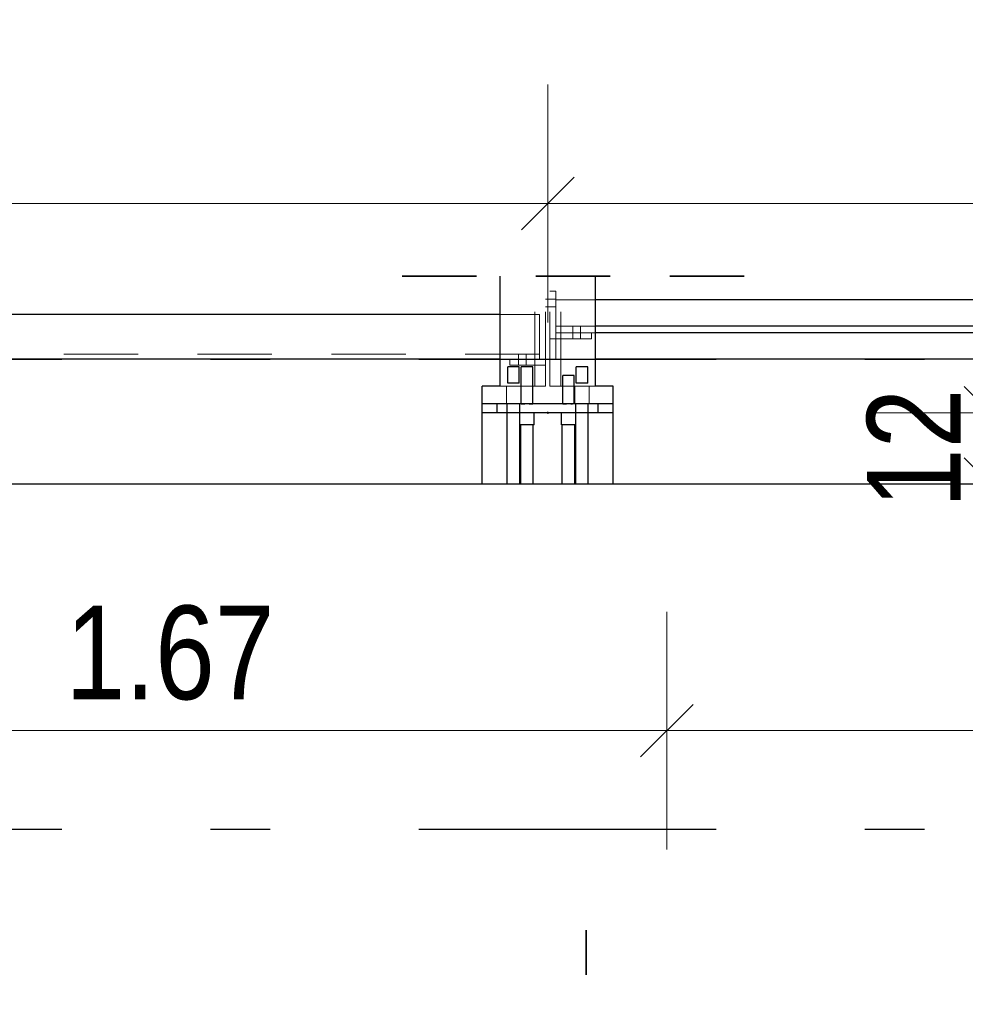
# Model space of a CAD drawing. Header units: millimetres. Extents: x 0 to 102, y -15 to 47.
# Tile 36 of 103: x 8.97 to 10.56, y 35.99 to 37.65. Entities that reach past the tile are written whole.
import ezdxf

# ---------------------------------------------------------------- set-up
doc = ezdxf.new("R2010")
doc.units = ezdxf.units.MM
doc.linetypes.add('DASHDOTX2', pattern=[2, 1, -0.5, 0, -0.5])
doc.linetypes.add('HIDDEN', pattern=[0.375, 0.25, -0.125])
doc.layers.add('Achsen', color=7, linetype='Continuous', lineweight=20)
doc.styles.add('Arial Narrow', font='ARIALN.TTF')
doc.dimstyles.new('Arch_Strakon_dimstyle', dxfattribs={"dimtxt": 15.75, "dimasz": 1, "dimexe": 1.25, "dimexo": 0.0625, "dimgap": 1, "dimtad": 0, "dimzin": 12, "dimdsep": 46, "dimtxsty": 'Arial Narrow', "dimblk": 'Arrowhead_Tick', "dimsah": 1, "dimcen": 0, "dimse1": 1, "dimse2": 1, "dimclrd": 6, "dimclrt": 2, "dimazin": 0, "dimtfac": 1, "dimtdec": 4, "dimtmove": 0, "dimatfit": 3, "dimldrblk": 'NONE', "dimfxl": 1, "dimtvp": 1, "dimtolj": 1, "dimtzin": 0, "dimlwd": 13, "dimarcsym": 2})

# ---------------------------------------------------------------- blocks, each defined once
blk = doc.blocks.new('Arrowhead_Tick')
at = {"color": 0, "linetype": 'Continuous', "lineweight": -2}
for p, q in [((0, 20), (0, -10)), ((-1, 0), (0, 0)), ((10, 0), (0, 0))]:
    blk.add_line(p, q, dxfattribs=at)
at = {"color": 2, "linetype": 'Continuous', "lineweight": 35}
blk.add_line((4.42, 4.42), (-4.42, -4.42), dxfattribs=at)
blk = doc.blocks.new('*D148')
at = {"layer": 'Achsen', "color": 6, "linetype": 'Continuous', "lineweight": 13}
blk.add_line((8.3953, 37.7557), (26.0703, 37.7557), dxfattribs=at)
at = {"layer": 'Defpoints', "color": 0}
for p in [(26.0803, 37.7557), (8.3853, 35.8645), (26.0803, 30.7318)]:
    blk.add_point(p, dxfattribs=at)
at = {"layer": 'Achsen', "color": 6, "lineweight": 13, "xscale": 0.01, "yscale": 0.01, "zscale": 0.01}
blk.add_blockref('Arrowhead_Tick', (26.0803, 37.7557), dxfattribs=at)
at = {"layer": 'Achsen', "color": 6, "lineweight": 13, "xscale": 0.01, "yscale": 0.01, "zscale": 0.01, "rotation": 180}
blk.add_blockref('Arrowhead_Tick', (8.3853, 37.7557), dxfattribs=at)
at = {"layer": 'Achsen', "color": 2, "lineweight": 35, "insert": (17.2328, 37.8861), "char_height": 0.1575, "attachment_point": 5, "style": 'Arial Narrow'}
blk.add_mtext('\\A1;17.69{\\A1;\\H.6x;\\S5;}', dxfattribs=at)
blk = doc.blocks.new('_None')
blk = doc.blocks.new('*D209')
at = {"layer": 'Achsen', "color": 6, "linetype": 'Continuous', "lineweight": 13}
blk.add_line((8.3953, 36.45), (10.0457, 36.45), dxfattribs=at)
at = {"layer": 'Defpoints', "color": 0}
for p in [(10.0557, 36.45), (8.3853, 35.8645), (10.0557, 35.8645)]:
    blk.add_point(p, dxfattribs=at)
at = {"layer": 'Achsen', "color": 6, "lineweight": 13, "xscale": 0.01, "yscale": 0.01, "zscale": 0.01}
blk.add_blockref('Arrowhead_Tick', (10.0557, 36.45), dxfattribs=at)
at = {"layer": 'Achsen', "color": 6, "lineweight": 13, "xscale": 0.01, "yscale": 0.01, "zscale": 0.01, "rotation": 180}
blk.add_blockref('Arrowhead_Tick', (8.3853, 36.45), dxfattribs=at)
at = {"layer": 'Achsen', "color": 2, "lineweight": 35, "insert": (9.2205, 36.5804), "char_height": 0.1575, "attachment_point": 5, "style": 'Arial Narrow'}
blk.add_mtext('\\A1;1.67', dxfattribs=at)
blk = doc.blocks.new('*D215')
at = {"layer": 'Achsen', "color": 6, "linetype": 'Continuous', "lineweight": 13}
blk.add_line((10.0657, 36.45), (11.9457, 36.45), dxfattribs=at)
at = {"layer": 'Defpoints', "color": 0}
for p in [(11.9557, 36.45), (10.0557, 35.8645), (11.9557, 35.8645)]:
    blk.add_point(p, dxfattribs=at)
at = {"layer": 'Achsen', "color": 6, "lineweight": 13, "xscale": 0.01, "yscale": 0.01, "zscale": 0.01}
blk.add_blockref('Arrowhead_Tick', (11.9557, 36.45), dxfattribs=at)
at = {"layer": 'Achsen', "color": 6, "lineweight": 13, "xscale": 0.01, "yscale": 0.01, "zscale": 0.01, "rotation": 180}
blk.add_blockref('Arrowhead_Tick', (10.0557, 36.45), dxfattribs=at)
at = {"layer": 'Achsen', "color": 2, "lineweight": 35, "insert": (11.0057, 36.5804), "char_height": 0.1575, "attachment_point": 5, "style": 'Arial Narrow'}
blk.add_mtext('\\A1;1.90', dxfattribs=at)
blk = doc.blocks.new('*D220')
at = {"layer": 'Achsen', "color": 6, "linetype": 'Continuous', "lineweight": 13}
blk.add_line((7.3953, 37.3364), (9.8455, 37.3364), dxfattribs=at)
at = {"layer": 'Defpoints', "color": 0}
for p in [(9.8555, 37.3364), (9.8555, 36.9845), (7.3853, 36.8645)]:
    blk.add_point(p, dxfattribs=at)
at = {"layer": 'Achsen', "color": 6, "lineweight": 13, "xscale": 0.01, "yscale": 0.01, "zscale": 0.01}
blk.add_blockref('Arrowhead_Tick', (9.8555, 37.3364), dxfattribs=at)
at = {"layer": 'Achsen', "color": 6, "lineweight": 13, "xscale": 0.01, "yscale": 0.01, "zscale": 0.01, "rotation": 180}
blk.add_blockref('Arrowhead_Tick', (7.3853, 37.3364), dxfattribs=at)
at = {"layer": 'Achsen', "color": 2, "lineweight": 35, "insert": (8.6204, 37.4655), "char_height": 0.1575, "attachment_point": 5, "style": 'Arial Narrow'}
blk.add_mtext('\\A1;2.47', dxfattribs=at)
blk = doc.blocks.new('*D221')
at = {"layer": 'Achsen', "color": 6, "linetype": 'Continuous', "lineweight": 13}
blk.add_line((9.8655, 37.3364), (12.1457, 37.3364), dxfattribs=at)
at = {"layer": 'Defpoints', "color": 0}
for p in [(12.1557, 37.3364), (9.8555, 36.9845), (12.1557, 36.9845)]:
    blk.add_point(p, dxfattribs=at)
at = {"layer": 'Achsen', "color": 6, "lineweight": 13, "xscale": 0.01, "yscale": 0.01, "zscale": 0.01}
blk.add_blockref('Arrowhead_Tick', (12.1557, 37.3364), dxfattribs=at)
at = {"layer": 'Achsen', "color": 6, "lineweight": 13, "xscale": 0.01, "yscale": 0.01, "zscale": 0.01, "rotation": 180}
blk.add_blockref('Arrowhead_Tick', (9.8555, 37.3364), dxfattribs=at)
at = {"layer": 'Achsen', "color": 2, "lineweight": 35, "insert": (11.0056, 37.4668), "char_height": 0.1575, "attachment_point": 5, "style": 'Arial Narrow'}
blk.add_mtext('\\A1;2.30', dxfattribs=at)
blk = doc.blocks.new('*D398')
at = {"layer": 'Achsen', "color": 6, "linetype": 'Continuous', "lineweight": 13}
blk.add_line((7.3951, 39.9), (49.1159, 39.9), dxfattribs=at)
at = {"layer": 'Defpoints', "color": 0}
for p in [(49.1259, 39.9), (7.3851, 36.8643), (49.1259, 36.8646)]:
    blk.add_point(p, dxfattribs=at)
at = {"layer": 'Achsen', "color": 6, "lineweight": 13, "xscale": 0.01, "yscale": 0.01, "zscale": 0.01}
for p, rotation in [((49.1259, 39.9), 360), ((7.3851, 39.9), 180)]:
    blk.add_blockref('Arrowhead_Tick', p, dxfattribs=dict(at, rotation=rotation))
blk = doc.blocks.new('*D477')
at = {"color": 6, "linetype": 'Continuous', "lineweight": 13}
blk.add_line((10.6, 36.8745), (10.6, 36.9745), dxfattribs=at)
at = {"layer": 'Defpoints', "color": 0}
for p in [(9.7455, 36.9845), (10.6, 36.9845), (9.7455, 36.8645)]:
    blk.add_point(p, dxfattribs=at)
at = {"color": 6, "lineweight": 13, "xscale": 0.01, "yscale": 0.01, "zscale": 0.01}
for p, rotation in [((10.6, 36.9845), 90), ((10.6, 36.8645), 270)]:
    blk.add_blockref('Arrowhead_Tick', p, dxfattribs=dict(at, rotation=rotation))
at = {"color": 2, "lineweight": 35, "insert": (10.4709, 36.9245), "char_height": 0.1575, "attachment_point": 5, "rotation": 90, "style": 'Arial Narrow'}
blk.add_mtext('\\A1;12', dxfattribs=at)

msp = doc.modelspace()

# ---------------------------------------------------------------- linework, layer by layer
at = {"color": 2, "linetype": 'HIDDEN', "lineweight": 35, "ltscale": 0.5}
for p, q in [((10.1855124, 37.2141182), (9.5255124, 37.2141182)), ((9.9198923, 35.3644708), (9.9198923, 36.1144708))]:
    msp.add_line(p, q, dxfattribs=at)
at = {"color": 6, "linetype": 'HIDDEN', "lineweight": 13, "ltscale": 0.5}
for p, q in [((9.8337624, 37.0294743), (9.8337624, 37.2141182)), ((9.8517624, 37.0294743), (9.8517624, 37.2141182)), ((9.8592624, 37.0294743), (9.8592624, 37.2141182)), ((9.8772624, 37.0294743), (9.8772624, 37.2141182)), ((9.8692624, 37.1889743), (9.8592624, 37.1889743)), ((9.8692624, 37.1089743), (9.8692624, 37.1889743)), ((9.8592624, 37.1754743), (9.8517624, 37.1754743)), ((9.8692624, 37.1754743), (9.8592624, 37.1754743)), ((9.9355124, 37.1744743), (9.8692624, 37.1744743)), ((9.8592624, 37.1624743), (9.8517624, 37.1624743)), ((9.8692624, 37.1624743), (9.8592624, 37.1624743)), ((9.8417624, 37.1494743), (9.7755124, 37.1494743)), ((9.8417624, 37.0744743), (9.8417624, 37.1494743)), ((9.9355124, 37.1299839), (9.8692624, 37.1299836)), ((9.9292624, 37.1189743), (9.8692624, 37.1189743)), ((9.8977624, 37.1189743), (9.8977624, 37.1299743)), ((9.8977624, 37.1089743), (9.8977624, 37.1189743)), ((9.9107624, 37.1189743), (9.9107624, 37.1299743)), ((9.9107624, 37.1089743), (9.9107624, 37.1189743)), ((9.9355124, 37.1189743), (9.9292624, 37.1189743)), ((9.9292624, 37.1089743), (9.9292624, 37.1189743)), ((9.8692624, 37.1089836), (9.8592624, 37.1089835)), ((9.9292624, 37.1089838), (9.8692624, 37.1089836)), ((9.8692624, 37.0744743), (9.8692624, 37.1089743)), ((9.8417624, 37.0829736), (7.7746586, 37.0829736)), ((9.7917624, 37.0744743), (9.7755124, 37.0744743)), ((9.8417624, 37.0744743), (9.7917624, 37.0744743)), ((9.7917624, 37.0644743), (9.7917624, 37.0744743)), ((9.8064428, 37.0744743), (9.8064428, 37.0829743)), ((9.8064428, 37.0644743), (9.8064428, 37.0744743)), ((9.8194428, 37.0744743), (9.8194428, 37.0829743)), ((9.8194428, 37.0644743), (9.8194428, 37.0744743)), ((9.8517624, 37.0744743), (9.8417624, 37.0744743)), ((9.9355124, 37.0744743), (9.8692624, 37.0744743)), ((9.8517624, 37.0644743), (9.7917624, 37.0644743)), ((9.8337624, 37.0294743), (9.7755124, 37.0294743)), ((9.7860085, 36.9994743), (9.7860085, 37.0294743)), ((9.8100085, 36.9994743), (9.8100085, 37.0294743)), ((9.8393247, 37.0294743), (9.8337624, 37.0294743)), ((9.8443426, 37.0294743), (9.8393247, 37.0294743)), ((9.8483247, 37.0294743), (9.8443426, 37.0294743)), ((9.8508814, 37.0294743), (9.8483247, 37.0294743)), ((9.8517624, 37.0294743), (9.8508814, 37.0294743)), ((9.8601434, 37.0294743), (9.8592624, 37.0294743)), ((9.8627001, 37.0294743), (9.8601434, 37.0294743)), ((9.8666823, 37.0294743), (9.8627001, 37.0294743)), ((9.8717001, 37.0294743), (9.8666823, 37.0294743)), ((9.8772624, 37.0294743), (9.8717001, 37.0294743)), ((9.9355124, 37.0294743), (9.8772624, 37.0294743)), ((9.9010085, 36.9994743), (9.9010085, 37.0294743)), ((9.9250085, 36.9994743), (9.9250085, 37.0294743)), ((9.8115783, 36.9994741), (9.8136746, 36.9994741)), ((9.8136746, 36.9994741), (9.8168118, 36.9994741)), ((9.8273504, 36.9994742), (9.8294466, 36.9994743)), ((9.8301827, 36.9994695), (9.8294466, 36.9994694)), ((9.8815783, 36.9994749), (9.8836746, 36.9994751)), ((9.8836746, 36.9994751), (9.8868118, 36.9994751)), ((9.8973504, 36.9994752), (9.8994466, 36.9994753)), ((9.8973504, 36.9994744), (9.8994466, 36.9994745)), ((9.9001827, 36.9994745), (9.8994466, 36.9994745)), ((9.8994466, 36.9994745), (9.9001827, 36.9994745))]:
    msp.add_line(p, q, dxfattribs=at)
at = {"color": 3, "linetype": 'HIDDEN', "lineweight": 25, "ltscale": 0.5}
for p, q in [((9.7890743, 37.0614743), (9.7883382, 37.0614743)), ((9.7883382, 37.0344743), (9.7883382, 37.0614743)), ((9.7911705, 37.0614743), (9.7890743, 37.0614743)), ((9.7943078, 37.0614743), (9.7911705, 37.0614743)), ((9.7980085, 37.0614743), (9.7943078, 37.0614743)), ((9.8017091, 37.0614743), (9.7980085, 37.0614743)), ((9.8048464, 37.0614743), (9.8017091, 37.0614743)), ((9.8069426, 37.0614743), (9.8048464, 37.0614743)), ((9.8076787, 37.0614743), (9.8069426, 37.0614743)), ((9.8076787, 37.0344743), (9.8076787, 37.0614743)), ((9.8115783, 37.0614743), (9.8108422, 37.0614743)), ((9.8108422, 36.999474), (9.8108422, 37.0614743)), ((9.8136746, 37.0614743), (9.8115783, 37.0614743)), ((9.8168118, 37.0614743), (9.8136746, 37.0614743)), ((9.8205125, 37.0614743), (9.8168118, 37.0614743)), ((9.8242131, 37.0614743), (9.8205125, 37.0614743)), ((9.8273504, 37.0614743), (9.8242131, 37.0614743)), ((9.8294466, 37.0614743), (9.8273504, 37.0614743)), ((9.8301827, 37.0614743), (9.8294466, 37.0614743)), ((9.8301827, 36.9994741), (9.8301827, 37.0614743)), ((9.9040743, 37.0614743), (9.9033382, 37.0614743)), ((9.9033382, 37.0344743), (9.9033382, 37.0614743)), ((9.9061705, 37.0614743), (9.9040743, 37.0614743)), ((9.9093078, 37.0614743), (9.9061705, 37.0614743)), ((9.9130085, 37.0614743), (9.9093078, 37.0614743)), ((9.9167091, 37.0614743), (9.9130085, 37.0614743)), ((9.9198464, 37.0614743), (9.9167091, 37.0614743)), ((9.9219426, 37.0614743), (9.9198464, 37.0614743)), ((9.9226787, 37.0614743), (9.9219426, 37.0614743)), ((9.9226787, 37.0344743), (9.9226787, 37.0614743)), ((9.8815783, 37.0472511), (9.8808422, 37.0472511)), ((9.8808422, 36.9994745), (9.8808422, 37.0472511)), ((9.8836746, 37.0472511), (9.8815783, 37.0472511)), ((9.8868118, 37.0472511), (9.8836746, 37.0472511)), ((9.8905125, 37.0472511), (9.8868118, 37.0472511)), ((9.8942131, 37.0472511), (9.8905125, 37.0472511)), ((9.8973504, 37.0472511), (9.8942131, 37.0472511)), ((9.8994466, 37.0472511), (9.8973504, 37.0472511)), ((9.9001827, 37.0472511), (9.8994466, 37.0472511)), ((9.9001827, 36.9994745), (9.9001827, 37.0472511)), ((9.7890743, 37.0344743), (9.7883382, 37.0344743)), ((9.7911705, 37.0344743), (9.7890743, 37.0344743)), ((9.7943078, 37.0344743), (9.7911705, 37.0344743)), ((9.7980085, 37.0344743), (9.7943078, 37.0344743)), ((9.8017091, 37.0344743), (9.7980085, 37.0344743)), ((9.8048464, 37.0344743), (9.8017091, 37.0344743)), ((9.8069426, 37.0344743), (9.8048464, 37.0344743)), ((9.8076787, 37.0344743), (9.8069426, 37.0344743)), ((9.9040743, 37.0344743), (9.9033382, 37.0344743)), ((9.9061705, 37.0344743), (9.9040743, 37.0344743)), ((9.9093078, 37.0344743), (9.9061705, 37.0344743)), ((9.9130085, 37.0344743), (9.9093078, 37.0344743)), ((9.9167091, 37.0344743), (9.9130085, 37.0344743)), ((9.9198464, 37.0344743), (9.9167091, 37.0344743)), ((9.9219426, 37.0344743), (9.9198464, 37.0344743)), ((9.9226787, 37.0344743), (9.9219426, 37.0344743)), ((9.7705124, 36.9844743), (9.7705124, 36.9994743)), ((9.7875085, 36.9844743), (9.7875085, 36.9994743)), ((9.8085085, 36.9844743), (9.8085084, 36.9994743)), ((9.8108422, 36.9994802), (9.8115783, 36.9994801)), ((9.8115783, 36.9994682), (9.8108422, 36.9994681)), ((9.8115783, 36.9994759), (9.8136746, 36.9994759)), ((9.8136746, 36.9994759), (9.8168118, 36.9994759)), ((9.8242131, 36.9994742), (9.8273504, 36.9994742)), ((9.8273504, 36.9994757), (9.8294466, 36.9994757)), ((9.8294466, 36.999479), (9.8301827, 36.9994789)), ((9.8808422, 36.9994758), (9.8815783, 36.9994757)), ((9.8815783, 36.9994732), (9.8808422, 36.9994732)), ((9.8815783, 36.9994749), (9.8836746, 36.9994751)), ((9.8836746, 36.9994751), (9.8868118, 36.9994751)), ((9.8942131, 36.9994752), (9.8973504, 36.9994752)), ((9.9025085, 36.9844743), (9.9025085, 36.9994743)), ((9.9235085, 36.9844743), (9.9235084, 36.9994743)), ((9.9405124, 36.9844743), (9.9405124, 36.9994743)), ((9.7875091, 36.8644743), (9.7875085, 36.9844743)), ((9.8085091, 36.8644743), (9.8085085, 36.9844743)), ((9.8325125, 36.9644741), (9.8325125, 36.9844743)), ((9.8785125, 36.9644741), (9.8785125, 36.9844743)), ((9.9025091, 36.8644743), (9.9025085, 36.9844743)), ((9.9235091, 36.8644743), (9.9235085, 36.9844743)), ((9.8094259, 36.9644741), (9.8085125, 36.9644741)), ((9.8120272, 36.9644741), (9.8094259, 36.9644741)), ((9.8100085, 36.8644743), (9.8100085, 36.9644741)), ((9.8159203, 36.9644741), (9.8120272, 36.9644741)), ((9.820523, 36.9644741), (9.8159203, 36.9644741)), ((9.8251047, 36.9644741), (9.820523, 36.9644741)), ((9.8289978, 36.9644741), (9.8251047, 36.9644741)), ((9.831599, 36.9644741), (9.8289978, 36.9644741)), ((9.8310131, 36.8644743), (9.8310126, 36.9644741)), ((9.8325125, 36.9644741), (9.831599, 36.9644741)), ((9.8794259, 36.9644741), (9.8785125, 36.9644741)), ((9.8820272, 36.9644741), (9.8794259, 36.9644741)), ((9.8800131, 36.8644743), (9.8800126, 36.9644741)), ((9.8859203, 36.9644741), (9.8820272, 36.9644741)), ((9.890523, 36.9644741), (9.8859203, 36.9644741)), ((9.8951047, 36.9644741), (9.890523, 36.9644741)), ((9.8989978, 36.9644741), (9.8951047, 36.9644741)), ((9.901599, 36.9644741), (9.8989978, 36.9644741)), ((9.9010085, 36.8644743), (9.9010085, 36.9644741)), ((9.9025125, 36.9644741), (9.901599, 36.9644741))]:
    msp.add_line(p, q, dxfattribs=at)
at = {"layer": 'Achsen', "color": 3, "linetype": 'Continuous', "lineweight": 25}
for p, q in [((9.7755124, 37.0294743), (9.7755124, 37.2141182)), ((9.9355124, 37.0294743), (9.9355124, 37.2141182)), ((12.0761058, 37.1744743), (9.9355124, 37.1744743)), ((9.7755124, 37.1494743), (7.8409086, 37.1494743)), ((12.0761058, 37.1299939), (9.9355124, 37.1299839)), ((12.0761058, 37.1189743), (9.9355124, 37.1189743)), ((9.7755124, 37.0744743), (7.8409086, 37.0744743)), ((12.0761058, 37.0744743), (9.9355124, 37.0744743)), ((9.7755124, 37.0294743), (9.7455124, 37.0294743)), ((9.7455124, 36.9994743), (9.7455124, 37.0294743)), ((9.9655124, 37.0294743), (9.9355124, 37.0294743)), ((9.9655124, 36.9994743), (9.9655124, 37.0294743)), ((9.9655124, 36.9994749), (9.7455124, 36.9994733)), ((9.7455124, 36.9844743), (9.7455124, 36.9994743)), ((9.9655124, 36.9844743), (9.9655124, 36.9994743)), ((9.9655124, 36.9844743), (9.7455124, 36.9844743)), ((9.7455124, 36.8644743), (9.7455124, 36.9844743)), ((9.9655124, 36.8644743), (9.9655124, 36.9844743)), ((25.8302999, 36.8644737), (8.0052985, 36.8644737))]:
    msp.add_line(p, q, dxfattribs=at)
at = {"layer": 'Achsen', "color": 3, "linetype": 'DASHDOTX2', "lineweight": 25, "ltscale": 0.5}
for p, q in [((5.2386957, 37.074471), (50.913591, 37.074471)), ((5.2386957, 36.284471), (50.913591, 36.284471))]:
    msp.add_line(p, q, dxfattribs=at)
at = {"layer": 'Achsen', "color": 9, "linetype": 'Continuous', "lineweight": 0}
msp.add_circle((9.8555124, 36.9844743), 0.00111, dxfattribs=at)

# ---------------------------------------------------------------- dimensions: what is measured, and where the dimension line sits
at = {"lineweight": 35}
dim = msp.add_linear_dim(base=(10.6, 36.9844743), p1=(9.7455124, 36.8644743), p2=(9.7455124, 36.9844743), angle=90, text='12', dimstyle='Arch_Strakon_dimstyle', override={"dimscale": 0.01, "dimtxt": 15.75, "dimasz": 1, "dimgap": 5, "dimtad": 1, "dimjust": 0, "dimtih": 0, "dimtoh": 0, "dimdec": 2, "dimdsep": 46, "dimtxsty": 'Arial Narrow', "dimclrd": 6, "dimclrt": 2, "dimtix": 1, "dimtofl": 255, "dimtmove": 0, "dimatfit": 2, "dimfxl": 0, "dimfxlon": 0, "dimtvp": 31.746032, "dimlwd": 13}, dxfattribs=at)
dim.commit()
dim.dimension.update_dxf_attribs({"geometry": '*D477', "text_midpoint": (10.6, 36.9244743), "dimtype": 160})
at = {"layer": 'Achsen', "lineweight": 35}
for base, p1, p2, text, override, picture, middle in [((49.1258963, 39.9), (7.3851485, 36.8643243), (49.1258963, 36.8646244), ' ', {"dimscale": 0.01, "dimtxt": 15, "dimasz": 1, "dimgap": 5, "dimtad": 1, "dimjust": 0, "dimtih": 0, "dimtoh": 0, "dimdec": 5, "dimdsep": 46, "dimtxsty": 'Arial Narrow', "dimclrd": 6, "dimclrt": 2, "dimtix": 1, "dimtofl": 255, "dimtmove": 0, "dimatfit": 2, "dimfxl": 0, "dimfxlon": 0, "dimtvp": 33.333333, "dimlwd": 13}, '*D398', (28.2555224, 39.9)), ((26.0802999, 37.7557019), (8.3852999, 35.8644642), (26.0802999, 30.7317676), '17.69{\\A1;\\H.6x;\\S5;}', {"dimscale": 0.01, "dimtxt": 15.75, "dimasz": 1, "dimgap": 5, "dimtad": 1, "dimjust": 0, "dimtih": 0, "dimtoh": 0, "dimdec": 5, "dimdsep": 46, "dimtxsty": 'Arial Narrow', "dimclrd": 6, "dimclrt": 2, "dimtix": 1, "dimtofl": 255, "dimtmove": 0, "dimatfit": 2, "dimfxl": 0, "dimfxlon": 0, "dimtvp": 31.746032, "dimlwd": 13}, '*D148', (17.2327999, 37.7557019)), ((9.8555124, 37.3364366), (7.3852992, 36.8644743), (9.8555124, 36.9844743), '2.47', {"dimscale": 0.01, "dimtxt": 15.75, "dimasz": 1, "dimgap": 5, "dimtad": 1, "dimjust": 0, "dimtih": 0, "dimtoh": 0, "dimdec": 5, "dimdsep": 46, "dimtxsty": 'Arial Narrow', "dimclrd": 6, "dimclrt": 2, "dimtix": 1, "dimtofl": 255, "dimtmove": 0, "dimatfit": 2, "dimfxl": 0, "dimfxlon": 0, "dimtvp": 31.746032, "dimlwd": 13}, '*D220', (8.6204058, 37.3364366)), ((12.1557424, 37.3364366), (9.8555124, 36.9844743), (12.1557424, 36.9844743), '2.30', {"dimscale": 0.01, "dimtxt": 15.75, "dimasz": 1, "dimgap": 5, "dimtad": 1, "dimjust": 0, "dimtih": 0, "dimtoh": 0, "dimdec": 5, "dimdsep": 46, "dimtxsty": 'Arial Narrow', "dimclrd": 6, "dimclrt": 2, "dimtix": 1, "dimtofl": 255, "dimtmove": 0, "dimatfit": 2, "dimfxl": 0, "dimfxlon": 0, "dimtvp": 31.746032, "dimlwd": 13}, '*D221', (11.0056274, 37.3364366)), ((10.0556518, 36.45), (8.3852999, 35.8644642), (10.0556518, 35.8644648), '1.67', {"dimscale": 0.01, "dimtxt": 15.75, "dimasz": 1, "dimgap": 5, "dimtad": 1, "dimjust": 0, "dimtih": 0, "dimtoh": 0, "dimdec": 5, "dimdsep": 46, "dimtxsty": 'Arial Narrow', "dimclrd": 6, "dimclrt": 2, "dimtix": 1, "dimtofl": 255, "dimtmove": 0, "dimatfit": 2, "dimfxl": 0, "dimfxlon": 0, "dimtvp": 31.746032, "dimlwd": 13}, '*D209', (9.2204758, 36.45)), ((11.9556518, 36.45), (10.0556518, 35.8644648), (11.9556518, 35.8644656), '1.90', {"dimscale": 0.01, "dimtxt": 15.75, "dimasz": 1, "dimgap": 5, "dimtad": 1, "dimjust": 0, "dimtih": 0, "dimtoh": 0, "dimdec": 5, "dimdsep": 46, "dimtxsty": 'Arial Narrow', "dimclrd": 6, "dimclrt": 2, "dimtix": 1, "dimtofl": 255, "dimtmove": 0, "dimatfit": 2, "dimfxl": 0, "dimfxlon": 0, "dimtvp": 31.746032, "dimlwd": 13}, '*D215', (11.0056518, 36.45))]:
    dim = msp.add_linear_dim(base=base, p1=p1, p2=p2, text=text, dimstyle='Arch_Strakon_dimstyle', override=override, dxfattribs=at)
    dim.commit()
    dim.dimension.update_dxf_attribs({"geometry": picture, "text_midpoint": middle, "dimtype": 160})

doc.saveas('drawing.dxf')
